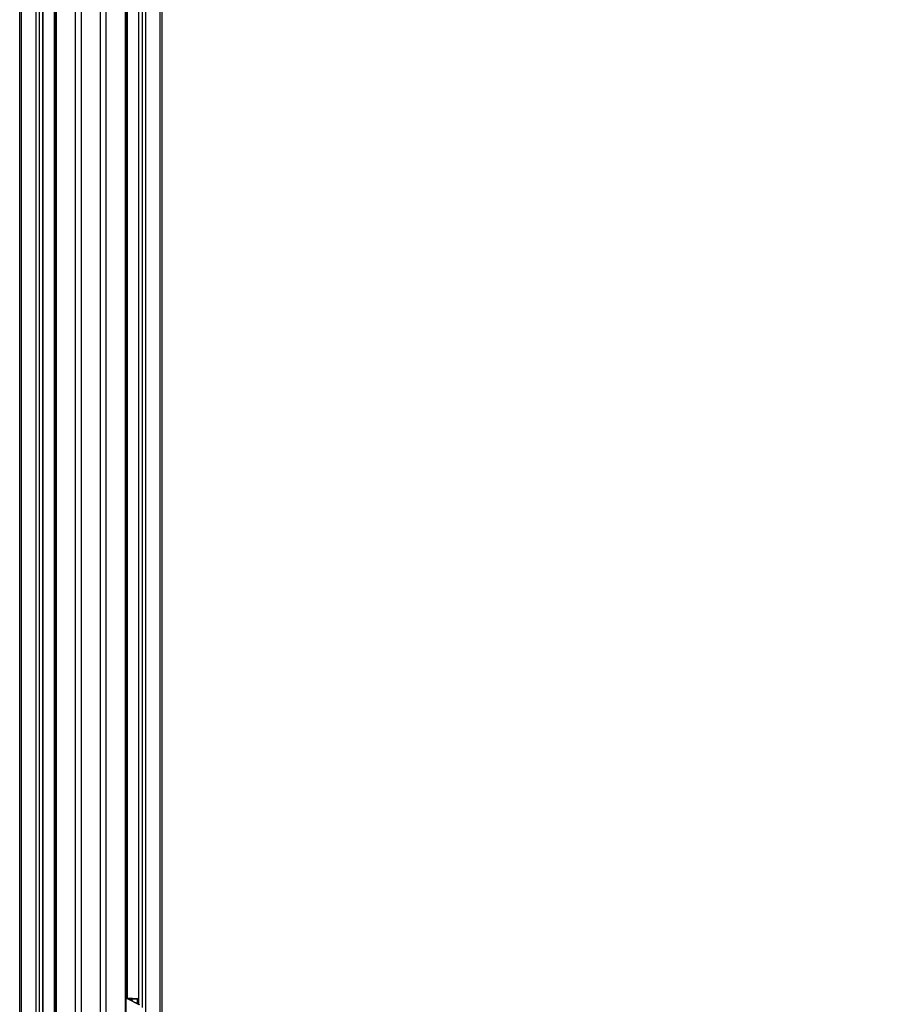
# Model space of a CAD drawing. Header units: millimetres. Extents: x 20 to 20084, y 40 to 15282.
# Tile 17 of 93: x 6425 to 8222, y 2195 to 4215. Entities that reach past the tile are written whole.
import ezdxf

# ---------------------------------------------------------------- set-up
doc = ezdxf.new("R2010")
doc.units = ezdxf.units.MM
doc.header["$LTSCALE"] = 2
doc.layers.add('COMPONENT_GEOMETRY', color=7, linetype='Continuous')
doc.styles.add('SLDTEXTSTYLE0', font='TXT', dxfattribs={"width": 0.75})
doc.dimstyles.new('SLDDIMSTYLE0', dxfattribs={"dimtxt": 100, "dimasz": 6.604, "dimexe": 0, "dimexo": 0.0625, "dimgap": 25, "dimtad": 0, "dimtih": 1, "dimtoh": 1, "dimdec": 1, "dimrnd": 1e-09, "dimzin": 12, "dimdsep": 46, "dimtxsty": 'SLDTEXTSTYLE0', "dimsah": 1, "dimcen": 0.09, "dimadec": 0, "dimazin": 3, "dimtfac": 1, "dimtdec": 1, "dimtofl": 0, "dimtmove": 0, "dimatfit": 3, "dimfxl": 1, "dimfrac": 2, "dimtolj": 1, "dimtzin": 12, "dimarcsym": 0})

# ---------------------------------------------------------------- blocks, each defined once
blk = doc.blocks.new('_D_5')
at = {"layer": 'COMPONENT_GEOMETRY', "color": 7}
for p, q in [((10830.4, 6039.6), (10830.4, 3944.9)), ((10630.4, 3924.6), (10599.9, 3924.6)), ((10599.9, 3924.6), (10599.9, 3765.9)), ((11030.5, 3924.6), (11061, 3924.6)), ((11061, 3924.6), (11061, 3765.9)), ((10599.9, 3765.9), (10630.4, 3765.9)), ((11061, 3765.9), (11030.5, 3765.9)), ((10830.4, 1521.6), (10830.4, 3616.2)), ((6833.2, 1521.6), (10836.8, 1521.6))]:
    blk.add_line(p, q, dxfattribs=at)
for points in [[(10830.4, 6039.6), (10829.4, 6033), (10831.4, 6033)], [(10830.4, 1521.6), (10831.4, 1528.2), (10829.4, 1528.2)]]:
    blk.add_solid(points, dxfattribs=at)
at = {"layer": 'COMPONENT_GEOMETRY', "color": 7, "char_height": 100, "attachment_point": 1, "style": 'SLDTEXTSTYLE0'}
for s, insert in [('7\'4.94"', (10630.4, 3894.8)), ('2259mm', (10557.6, 3745.2))]:
    blk.add_mtext(s, dxfattribs=dict(at, insert=insert))

msp = doc.modelspace()

# ---------------------------------------------------------------- linework, layer by layer
at = {"color": 7, "linetype": 'Continuous', "lineweight": 25}
for p, q in [((6424.74, 1618.6), (6424.74, 7366.6)), ((6472.96, 1618.6), (6472.96, 7366.6)), ((6498.1, 7366.6), (6498.1, 1618.6)), ((6643.17, 1618.6), (6643.17, 7366.6)), ((6668.32, 7366.6), (6668.32, 2195.57)), ((6716.53, 7366.6), (6716.53, 1618.6)), ((6643.17, 2207.6), (6644.78, 2207.6)), ((6644.78, 2207.6), (6644.78, 2207.6)), ((6668.32, 2206.7), (6644.87, 2207.59)), ((6647.28, 2206.38), (6645.78, 2207.02)), ((6669.96, 2194.42), (6646.2, 2206.63)), ((6648.33, 2205.84), (6647.28, 2206.38)), ((6649.2, 2206.1), (6647.84, 2206.1)), ((6671.04, 2194.17), (6651.81, 2204.06)), ((6667.59, 2205.43), (6666.2, 2205.43))]:
    msp.add_line(p, q, dxfattribs=at)
at = {"color": 8, "linetype": 'Continuous', "lineweight": 25}
for p, q in [((6428.09, 7366.6), (6428.09, 1618.6)), ((6458.57, 1618.6), (6458.57, 7366.6)), ((6464.75, 7366.6), (6464.75, 1618.6)), ((6472.53, 1618.6), (6472.53, 7366.6)), ((6499.49, 7366.6), (6499.49, 1618.6)), ((6539.59, 1618.6), (6539.59, 7366.6)), ((6550.66, 7366.6), (6550.66, 1618.6)), ((6590.61, 1618.6), (6590.61, 7366.6)), ((6601.69, 7366.6), (6601.69, 1618.6)), ((6641.79, 1618.6), (6641.79, 7366.6)), ((6668.75, 7366.6), (6668.75, 2195.35)), ((6676.53, 2188.41), (6676.53, 7366.6)), ((6682.7, 7366.6), (6682.7, 1619.5)), ((6713.19, 1619.38), (6713.19, 7366.6)), ((6496.21, 1618.6), (6496.21, 5979.07)), ((6645.07, 5979.07), (6645.07, 2207.59)), ((6646.2, 2206.63), (6643.17, 2206.63)), ((6644.81, 2207.23), (6666.9, 2206.43)), ((6668.32, 2206.7), (6644.85, 2207.59)), ((6644.87, 2207.59), (6644.85, 2207.59)), ((6666.2, 2205.43), (6650.41, 2206)), ((6666.2, 2196.66), (6666.2, 2205.43)), ((6666.9, 2206.43), (6668.32, 2206.43)), ((6667.59, 2205.43), (6667.59, 2195.94)), ((6668.32, 2205.43), (6667.59, 2205.43))]:
    msp.add_line(p, q, dxfattribs=at)
at = {"color": 7, "linetype": 'Continuous', "lineweight": 25}
for centre, radius, start, end in [((6642.07, 2198.61), 9.02, 62.73981, 71.11363), ((6648.72, 2196.37), 9.74, 30.67284, 87.20183), ((6667.1, 2205.54), 0.909, 102.39089, 187.08033), ((6666.7, 2205.55), 0.903, 352.3232, 76.7975)]:
    msp.add_arc(centre, radius, start, end, dxfattribs=at)
at = {"color": 8, "linetype": 'Continuous', "lineweight": 25}
for centre, radius, start, end in [((6645, 2204.73), 2.42, 71.21368, 90.17435), ((6646.23, 2204.3), 2.34, 63.11911, 90.54087)]:
    msp.add_arc(centre, radius, start, end, dxfattribs=at)
at = {"color": 7, "linetype": 'Continuous', "lineweight": 25}
msp.add_ellipse((6642.68, 2207.6), major_axis=(3, -0.06), ratio=0.0185099, start_param=0.7595611, end_param=0.7934561, dxfattribs=at)
for points, knots in [([(6644.99, 2207.15), (6644.56, 2207.29), (6643.98, 2207.47), (6643.33, 2207.51), (6643.17, 2207.52)], [0, 0, 0, 0, 0.7558056, 1, 1, 1, 1]), ([(6645.76, 2206.98), (6645.15, 2207.19), (6644.31, 2207.49), (6643.41, 2207.5), (6643.17, 2207.5)], [0, 0, 0, 0, 0.7334685, 1, 1, 1, 1]), ([(6644.87, 2207.59), (6644.87, 2207.59), (6644.84, 2207.59), (6644.82, 2207.6), (6644.8, 2207.6)], [0, 0, 0, 0, 0.2500337, 1, 1, 1, 1]), ([(6651.8, 2204.04), (6651.38, 2204.25), (6650.64, 2204.63), (6649.63, 2205.05), (6648.79, 2205.52), (6648.52, 2205.7), (6648.33, 2205.83)], [0, 0, 0, 0, 0.2579641, 0.4557188, 0.6035397, 1, 1, 1, 1])]:
    msp.add_open_spline(points, degree=3, knots=knots, dxfattribs=at)

# ---------------------------------------------------------------- dimensions: what is measured, and where the dimension line sits
at = {"layer": 'COMPONENT_GEOMETRY', "color": 7}
dim = msp.add_linear_dim(base=(10830.42, 6039.57), p1=(6830.64, 1521.6), p2=(11866.66, 6039.57), angle=90, dimstyle='SLDDIMSTYLE0', dxfattribs=at)
dim.commit()
dim.dimension.update_dxf_attribs({"geometry": '_D_5', "text_midpoint": (10830.42, 3780.58), "dimtype": 160})

doc.saveas('drawing.dxf')
